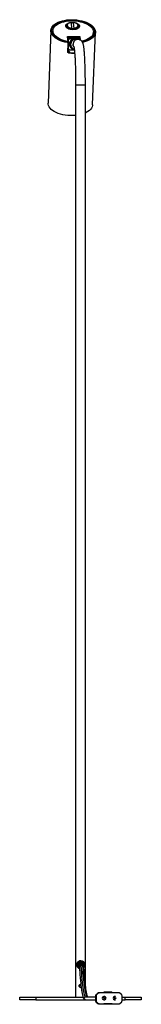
# Model space of a CAD drawing. Header units: millimetres. Extents: x 435 to 950, y 177 to 607.
# Tile 1 of 5: x 435 to 465, y 177 to 419. Entities that reach past the tile are written whole.
import ezdxf

# ---------------------------------------------------------------- set-up
doc = ezdxf.new("R2010")
doc.units = ezdxf.units.MM

msp = doc.modelspace()

# ---------------------------------------------------------------- linework, layer by layer
at = {"color": 7, "linetype": 'Continuous', "lineweight": 25}
for p, q in [((446.94, 417.69), (446.95, 417.61)), ((447.04, 417.58), (446.97, 417.48)), ((447.11, 417.98), (447.01, 417.46)), ((448.37, 417.12), (448.25, 418.53)), ((448.73, 418.53), (448.85, 417.12)), ((449.97, 417.91), (449.98, 417.86)), ((450.05, 417.34), (450, 417.87)), ((443.18, 416.61), (442.5, 398.74)), ((443.67, 416.11), (443.45, 416.11)), ((443.68, 416.59), (443.67, 416.25)), ((443.76, 415.51), (443.84, 415.51)), ((447.43, 413.9), (447.31, 415.09)), ((447.41, 415.11), (447.36, 414.94)), ((450.16, 414.94), (447.36, 414.94)), ((447.41, 415.14), (450.2, 415.14)), ((447.41, 415.14), (447.41, 415.11)), ((447.41, 415.11), (450.2, 415.11)), ((450.16, 414.94), (450.2, 415.11)), ((450.2, 415.11), (450.2, 415.14)), ((450.3, 415.02), (450.26, 414.87)), ((450.28, 414.66), (450.26, 414.87)), ((450.31, 415.09), (450.3, 415.02)), ((450.31, 415.09), (450.38, 414.31)), ((453.49, 398.32), (454.17, 416.19)), ((453.6, 415.51), (453.78, 415.51)), ((453.66, 415.87), (453.67, 416.21)), ((453.94, 416.11), (453.67, 416.11)), ((447.26, 413.66), (447.24, 413.77)), ((447.37, 411.33), (447.45, 413.46)), ((447.43, 414.35), (447.39, 414.35)), ((447.43, 413.9), (447.42, 413.64)), ((447.48, 414.24), (447.43, 414.35)), ((447.43, 412.87), (447.43, 412.88)), ((447.45, 413.48), (447.44, 413.59)), ((447.62, 414.62), (447.69, 414.62)), ((447.69, 414.62), (447.85, 414.62)), ((449.08, 414.52), (449.06, 414.52)), ((449.27, 414.52), (449.09, 414.52)), ((449.88, 414.42), (449.27, 414.42)), ((450.28, 414.66), (450.29, 414.79)), ((450.28, 414.66), (450.3, 414.66)), ((450.29, 414.79), (450.34, 414.33)), ((447.4, 412.09), (447.43, 412.09)), ((447.43, 412.09), (447.48, 412.19)), ((447.56, 411.24), (447.57, 411.13)), ((447.69, 411.82), (447.62, 411.82)), ((447.85, 411.82), (447.69, 411.82)), ((447.82, 411.21), (447.83, 411.34)), ((449.3, 403.22), (449.3, 178.42)), ((451.7, 181.5), (451.7, 403.22)), ((450.6, 187.42), (450.59, 187.42)), ((450.6, 187.12), (450.6, 187.32)), ((451, 186.81), (451.01, 186.8)), ((450.47, 186.61), (450.53, 186.61)), ((450.93, 186.61), (450.53, 186.61)), ((450.98, 186.28), (450.58, 186.28)), ((450.58, 181.62), (450.58, 181.62)), ((450.59, 181.54), (450.58, 181.54)), ((456.23, 179.64), (456.22, 179.65)), ((456.22, 179.65), (456.22, 179.53)), ((458.22, 179.65), (456.22, 179.65)), ((458.23, 179.64), (456.23, 179.64)), ((456.25, 179.61), (456.25, 179.62)), ((458.24, 179.62), (456.25, 179.62)), ((458.25, 179.61), (456.25, 179.61)), ((456.27, 179.58), (456.26, 179.58)), ((458.26, 179.58), (456.26, 179.58)), ((458.26, 179.58), (456.27, 179.58)), ((456.28, 179.55), (456.28, 179.53)), ((456.29, 179.55), (456.28, 179.55)), ((458.28, 179.55), (456.28, 179.55)), ((456.29, 179.53), (456.29, 179.55)), ((458.28, 179.55), (456.29, 179.55)), ((458.23, 179.64), (458.22, 179.65)), ((458.23, 179.62), (458.23, 179.64)), ((458.25, 179.61), (458.24, 179.62)), ((458.25, 179.58), (458.25, 179.61)), ((458.26, 179.55), (458.26, 179.58)), ((458.26, 179.58), (458.26, 179.58)), ((458.28, 179.53), (458.28, 179.55)), ((458.28, 179.55), (458.28, 179.55)), ((435.5, 177.82), (435.5, 178.42)), ((435.5, 178.42), (439.5, 178.42)), ((439.5, 177.82), (435.5, 177.82)), ((439.5, 178.42), (439.5, 177.82)), ((439.5, 178.42), (451.15, 178.42)), ((439.5, 177.82), (451.76, 177.82)), ((451.76, 178.52), (454.23, 178.52)), ((451.76, 177.82), (454.23, 177.82)), ((454.36, 178.8), (454.23, 178.8)), ((454.23, 178.8), (454.23, 178.8)), ((454.23, 178.8), (454.23, 177.53)), ((454.23, 177.53), (454.36, 177.53)), ((454.23, 177.53), (454.23, 177.53)), ((454.31, 179.02), (454.74, 179.44)), ((454.31, 179.01), (454.31, 179.02)), ((454.31, 179.02), (454.45, 179.02)), ((454.45, 177.32), (454.31, 177.32)), ((454.31, 177.32), (454.31, 177.32)), ((454.31, 177.32), (454.74, 176.9)), ((454.36, 178.8), (454.36, 177.53)), ((454.87, 179.44), (454.45, 179.02)), ((454.45, 177.32), (454.87, 176.9)), ((454.87, 179.44), (454.74, 179.44)), ((454.74, 179.44), (454.74, 179.44)), ((454.95, 179.53), (454.95, 179.53)), ((454.95, 179.53), (455.09, 179.53)), ((460.03, 179.53), (455.09, 179.53)), ((456.44, 178.57), (456.23, 178.57)), ((456.23, 177.82), (456.44, 177.82)), ((459.11, 178.57), (458.91, 178.57)), ((458.91, 177.82), (459.11, 177.82)), ((460.66, 179.02), (460.24, 179.44)), ((460.24, 176.9), (460.66, 177.32)), ((460.75, 177.53), (460.75, 178.8)), ((460.75, 178.42), (461.5, 178.42)), ((460.75, 177.82), (461.5, 177.82)), ((461.5, 177.82), (461.5, 178.42)), ((461.5, 178.42), (465.5, 178.42)), ((465.5, 177.82), (461.5, 177.82)), ((465.5, 178.42), (465.5, 177.82)), ((454.74, 176.9), (454.87, 176.9)), ((454.74, 176.89), (454.74, 176.9)), ((455.09, 176.81), (454.95, 176.81)), ((454.95, 176.81), (454.95, 176.81)), ((455.09, 176.81), (460.03, 176.81)), ((456.22, 176.68), (456.22, 176.81)), ((456.23, 176.69), (456.22, 176.68)), ((458.22, 176.68), (456.22, 176.68)), ((458.23, 176.69), (456.23, 176.69)), ((456.25, 176.72), (456.25, 176.72)), ((458.25, 176.72), (456.25, 176.72)), ((458.24, 176.72), (456.25, 176.72)), ((456.27, 176.76), (456.26, 176.75)), ((458.26, 176.75), (456.26, 176.75)), ((458.26, 176.76), (456.27, 176.76)), ((456.28, 176.79), (456.28, 176.81)), ((456.29, 176.79), (456.28, 176.79)), ((458.28, 176.79), (456.28, 176.79)), ((456.29, 176.81), (456.29, 176.79)), ((458.28, 176.79), (456.29, 176.79)), ((458.23, 176.69), (458.22, 176.68)), ((458.23, 176.72), (458.23, 176.69)), ((458.25, 176.72), (458.24, 176.72)), ((458.25, 176.75), (458.25, 176.72)), ((458.26, 176.79), (458.26, 176.76)), ((458.26, 176.76), (458.26, 176.75)), ((458.28, 176.81), (458.28, 176.79)), ((458.28, 176.79), (458.28, 176.79))]:
    msp.add_line(p, q, dxfattribs=at)
at = {"color": 8, "linetype": 'Continuous', "lineweight": 25}
for p, q in [((450.24, 414.36), (450.26, 414.88)), ((449.3, 403.22), (451.7, 403.22))]:
    msp.add_line(p, q, dxfattribs=at)
at = {"color": 7, "linetype": 'Continuous', "lineweight": 25, "flags": 128}
for points in [[(447.26, 413.66), (446.67, 413.78), (446.1, 413.93), (445.57, 414.11), (445.08, 414.32), (444.63, 414.56), (444.24, 414.83), (443.9, 415.11), (443.62, 415.41), (443.41, 415.72), (443.27, 416.04), (443.19, 416.37), (443.19, 416.69), (443.25, 417.02), (443.39, 417.33), (443.59, 417.63), (443.85, 417.92), (444.18, 418.19), (444.57, 418.43), (445.01, 418.65), (445.49, 418.84), (446.02, 419), (446.58, 419.13), (447.17, 419.22), (447.77, 419.27), (448.39, 419.29), (449.01, 419.27), (449.63, 419.22), (450.23, 419.13), (450.82, 419), (451.38, 418.84), (451.9, 418.65), (452.38, 418.43), (452.82, 418.19), (453.2, 417.92), (453.52, 417.63), (453.78, 417.33), (453.98, 417.02), (454.11, 416.69), (454.17, 416.37), (454.16, 416.04), (454.08, 415.72), (453.93, 415.41), (453.71, 415.11), (453.43, 414.83), (453.09, 414.56), (452.69, 414.32), (452.24, 414.11), (451.75, 413.93), (451.22, 413.78), (451.01, 413.73)], [(447.24, 413.77), (446.66, 413.89), (446.1, 414.05), (445.57, 414.24), (445.09, 414.46), (444.66, 414.7), (444.29, 414.97), (443.97, 415.26), (443.72, 415.57), (443.53, 415.88), (443.42, 416.21), (443.38, 416.53), (443.41, 416.86), (443.52, 417.17), (443.69, 417.48), (443.94, 417.77), (444.25, 418.05), (444.62, 418.3), (445.04, 418.53), (445.52, 418.72), (446.04, 418.89), (446.59, 419.02), (447.18, 419.11), (447.78, 419.17), (448.4, 419.19), (449.02, 419.17), (449.64, 419.11), (450.24, 419.02), (450.82, 418.89), (451.37, 418.72), (451.89, 418.53), (452.36, 418.3), (452.78, 418.05), (453.14, 417.77), (453.45, 417.48), (453.68, 417.17), (453.85, 416.86), (453.95, 416.53), (453.97, 416.21), (453.93, 415.88), (453.81, 415.57), (453.62, 415.26), (453.36, 414.97), (453.03, 414.7), (452.65, 414.46), (452.21, 414.24), (451.73, 414.05), (451.2, 413.89), (450.93, 413.83)], [(447.43, 413.9), (446.86, 414.01), (446.31, 414.16), (445.8, 414.34), (445.33, 414.55), (444.9, 414.79), (444.54, 415.05), (444.23, 415.33), (443.99, 415.63), (443.81, 415.93), (443.71, 416.25), (443.68, 416.57), (443.72, 416.88), (443.84, 417.19), (444.02, 417.48), (444.27, 417.76), (444.59, 418.02), (444.97, 418.26), (445.4, 418.47), (445.87, 418.65), (446.39, 418.8), (446.94, 418.91), (447.52, 418.99), (448.11, 419.02), (448.72, 419.02), (449.32, 418.99), (449.91, 418.91), (450.48, 418.8), (451.03, 418.65), (451.55, 418.47), (452.02, 418.26), (452.44, 418.02), (452.81, 417.76), (453.12, 417.48), (453.36, 417.19), (453.54, 416.88), (453.64, 416.57), (453.67, 416.25), (453.63, 415.93), (453.52, 415.63), (453.34, 415.33), (453.09, 415.05), (452.77, 414.79), (452.4, 414.55), (451.97, 414.34), (451.49, 414.16), (450.98, 414.01), (450.83, 413.98)], [(448.64, 416.82), (448.28, 416.84), (447.94, 416.9), (447.62, 416.99), (447.35, 417.12), (447.12, 417.27), (446.96, 417.44), (446.87, 417.62), (446.85, 417.81), (446.91, 417.99), (447.03, 418.16), (447.23, 418.31), (447.48, 418.44), (447.77, 418.53), (448.11, 418.59), (448.46, 418.61), (448.81, 418.59), (449.15, 418.53), (449.47, 418.44), (449.75, 418.31), (449.97, 418.16), (450.13, 417.99), (450.22, 417.81), (450.24, 417.62), (450.19, 417.44), (450.06, 417.27), (449.87, 417.12), (449.62, 416.99), (449.32, 416.9), (448.99, 416.84), (448.64, 416.82)], [(448.23, 418.55), (448.23, 418.55), (448.24, 418.54), (448.24, 418.54), (448.25, 418.53)], [(450.09, 417.36), (450.07, 417.42), (450.04, 417.47)], [(450.14, 417.57), (450.14, 417.59), (450.14, 417.63)], [(447.31, 415.09), (447.31, 415.1), (447.32, 415.11), (447.33, 415.12), (447.34, 415.13), (447.35, 415.14), (447.37, 415.14), (447.39, 415.14), (447.41, 415.14)], [(450.2, 415.14), (450.22, 415.14), (450.24, 415.14), (450.26, 415.14), (450.27, 415.13), (450.29, 415.12), (450.3, 415.11), (450.3, 415.1), (450.31, 415.09)], [(447.71, 411.22), (447.72, 411.22), (447.79, 411.27), (447.83, 411.32), (447.82, 411.39)], [(449.3, 395.69), (449.22, 395.69), (448.6, 395.65), (447.97, 395.65), (447.35, 395.69), (446.73, 395.76), (446.13, 395.87), (445.55, 396.02), (445, 396.19), (444.5, 396.4), (444.04, 396.64), (443.63, 396.9), (443.28, 397.18), (442.99, 397.48), (442.76, 397.8), (442.6, 398.12), (442.52, 398.45), (442.5, 398.74)], [(453.49, 398.32), (453.47, 398.12), (453.38, 397.8), (453.22, 397.48), (452.99, 397.18), (452.69, 396.9), (452.34, 396.64), (451.92, 396.4), (451.7, 396.3)], [(450.58, 186.28), (450.65, 185.32), (450.71, 184.42), (450.78, 183.58), (450.85, 182.79), (450.93, 182.07), (451.01, 181.4), (451.08, 180.81), (451.16, 180.28), (451.25, 179.81), (451.33, 179.42), (451.41, 179.1), (451.5, 178.84), (451.59, 178.66), (451.67, 178.55), (451.76, 178.52)], [(450.98, 186.28), (451.05, 185.32), (451.11, 184.42), (451.18, 183.58), (451.25, 182.79), (451.33, 182.07), (451.4, 181.4), (451.48, 180.81), (451.56, 180.28), (451.65, 179.81), (451.73, 179.42), (451.81, 179.1), (451.9, 178.84), (451.99, 178.66), (452.07, 178.55), (452.16, 178.52)], [(450.68, 180.83), (450.65, 180.82), (450.61, 180.82)], [(456.25, 179.62), (456.24, 179.59), (456.24, 179.57), (456.24, 179.56), (456.24, 179.56), (456.24, 179.57), (456.23, 179.58), (456.23, 179.61), (456.23, 179.64)], [(456.27, 179.53), (456.27, 179.55), (456.27, 179.58)], [(456.25, 176.72), (456.24, 176.75), (456.24, 176.77), (456.24, 176.78), (456.24, 176.78), (456.24, 176.77), (456.23, 176.75), (456.23, 176.72), (456.23, 176.69)], [(456.27, 176.81), (456.27, 176.79), (456.27, 176.76)]]:
    msp.add_lwpolyline(points, dxfattribs=at)
at = {"color": 8, "linetype": 'Continuous', "lineweight": 25, "flags": 128}
for points in [[(448.83, 412.65), (448.72, 412.92), (448.68, 413.22)], [(450.58, 186.28), (450.45, 186.26), (450.33, 186.21), (450.25, 186.13), (450.22, 186.03), (450.22, 186.01)]]:
    msp.add_lwpolyline(points, dxfattribs=at)
at = {"color": 7, "linetype": 'Continuous', "lineweight": 25}
for centre in [(456.46, 178.2), (459.13, 178.2)]:
    msp.add_circle(centre, 0.0759, dxfattribs=at)
at = {"color": 8, "linetype": 'Continuous', "lineweight": 25}
for centre, radius, start, end in [((447.47, 417.66), 0.527, 135.3742, 176.1832), ((449.54, 417.54), 0.603, 7.9808, 43.3213), ((449.88, 413.22), 1.2, 89.8158, 180.0703), ((448.88, 413.22), 1.73, 42.9587, 53.6906), ((452.08, 186.92), 1.65, 177.4971, 190.7706), ((451.98, 186.87), 1.14, 175.6822, 193.2287), ((450.47, 186.26), 0.35, 90.1137, 225.5243), ((450.53, 186.26), 0.35, 90.0845, 198.2241), ((451.02, 185.98), 0.3, 13.1665, 98.1549), ((456.44, 178.2), 0.376, 90.088, 269.912)]:
    msp.add_arc(centre, radius, start, end, dxfattribs=at)
at = {"color": 7, "linetype": 'Continuous', "lineweight": 25}
for centre, radius, start, end in [((445.31, 416.24), 1.64, 179.3573, 220.8142), ((449.69, 416.75), 1.37, 164.2228, 169.5867), ((448.42, 416.94), 0.469, 6.5122, 22.393), ((452, 415.99), 1.67, 315.2077, 355.9004), ((448.75, 413.22), 1.8, 128.9966, 138.6602), ((448.83, 413.22), 1.8, 128.9971, 141.1122), ((444.96, 413.23), 2.5, 351.7505, 4.886), ((448.88, 413.22), 1.73, 126.311, 143.7984), ((449.06, 413.22), 1.3, 90.0827, 266.0637), ((449.06, 413.22), 1.3, 133.1954, 266.2492), ((449.09, 413.22), 1.3, 133.1964, 265.2645), ((449.09, 413.22), 1.3, 133.1966, 264.991), ((449.27, 413.22), 1.3, 133.2046, 256.5546), ((449.27, 413.22), 1.2, 90.0392, 180.0701), ((449.27, 413.22), 1.2, 179.9572, 254.7731), ((449.06, 413.22), 1.3, 90.0063, 133.2334), ((449.08, 413.22), 1.3, 90.0063, 133.2334), ((449.09, 413.22), 1.3, 90.0063, 133.2334), ((449.27, 413.22), 1.3, 67.3451, 133.2383), ((447.51, 411.09), 0.425, 44.4575, 108.7526), ((448.75, 413.22), 1.8, 221.0473, 231.0031), ((448.83, 413.22), 1.8, 218.8878, 231.0029), ((448.88, 413.22), 1.73, 216.2016, 233.689), ((448.86, 421.21), 10.06, 262.5447, 271.1029), ((448.87, 421.49), 10.44, 262.8225, 271.0541), ((450.2, 187.34), 0.41, 356.5177, 10.5552), ((450.19, 187.09), 0.411, 349.4615, 3.4676), ((449.77, 186.32), 0.819, 356.9653, 20.2772), ((450.16, 186.32), 0.819, 356.9653, 20.2772), ((456.73, 179.61), 0.476, 179.464, 189.4874), ((455.94, 179.59), 0.322, 349.4153, 359.4016), ((451.76, 178.17), 0.35, 90.088, 269.912), ((454.66, 178.8), 0.3, 135.0679, 180.0094), ((454.66, 177.53), 0.3, 179.9906, 224.9321), ((455.09, 179.23), 0.299, 90.0095, 135.0679), ((456.23, 178.2), 0.376, 90.0734, 269.9266), ((456.44, 178.2), 0.376, 359.9454, 89.9453), ((456.44, 178.2), 0.376, 270.0547, 0.0546), ((458.91, 178.2), 0.376, 90.0547, 180.0546), ((458.91, 178.2), 0.376, 179.9454, 269.9453), ((459.11, 178.2), 0.376, 90.0547, 180.0546), ((459.11, 178.2), 0.376, 179.9454, 269.9453), ((460.03, 179.23), 0.299, 44.9321, 89.9905), ((460.45, 178.8), 0.3, 359.9906, 44.9321), ((460.45, 177.53), 0.3, 315.0679, 0.0094), ((455.09, 177.11), 0.299, 224.9321, 269.9905), ((456.73, 176.73), 0.476, 170.5126, 180.536), ((455.94, 176.75), 0.322, 0.5984, 10.5847), ((460.03, 177.11), 0.299, 270.0095, 315.0679)]:
    msp.add_arc(centre, radius, start, end, dxfattribs=at)
for centre, major_axis, ratio, start_param, end_param in [((448.58, 417.8), (1.36, -0.25), 0.509523, 1.911292, 4.646695), ((448.52, 417.8), (1.37, 0.15), 0.522831, 4.905445, 7.640847), ((447.41, 415.02), (0.0991, -0.0146), 0.873395, 1.738039, 3.046881), ((447.37, 414.87), (0.0997, -0.012), 0.734822, 1.733508, 2.08073), ((450.16, 414.87), (0.0997, -0.012), 0.734822, 0.162712, 1.733508), ((450.2, 415.02), (0.0991, -0.0146), 0.873395, 0.167242, 1.738039), ((450.65, 186.42), (0, 0.6), 0.767738, 5.426357, 5.637053)]:
    msp.add_ellipse(centre, major_axis=major_axis, ratio=ratio, start_param=start_param, end_param=end_param, dxfattribs=at)
for points, knots in [([(448.63, 416.84), (448.58, 416.84), (448.42, 416.84), (448.15, 416.87), (447.85, 416.93), (447.57, 417.03), (447.34, 417.14), (447.16, 417.27), (447.03, 417.42), (446.96, 417.54), (446.96, 417.6), (446.95, 417.62)], [0, 0, 0, 0, 0.0658187, 0.1919292, 0.3180249, 0.443743, 0.5688679, 0.6932489, 0.8170917, 0.9412609, 1, 1, 1, 1]), ([(448.23, 418.55), (448.18, 418.55), (448.03, 418.54), (447.8, 418.51), (447.55, 418.44), (447.35, 418.33), (447.21, 418.2), (447.13, 418.08), (447.12, 418), (447.12, 417.98)], [0, 0, 0, 0, 0.090943, 0.264367, 0.438749, 0.614229, 0.789565, 0.941767, 1, 1, 1, 1]), ([(448.73, 418.53), (448.61, 418.53), (448.45, 418.53), (448.29, 418.53), (448.25, 418.53)], [0, 0, 0, 0, 0.715817, 1, 1, 1, 1]), ([(450.13, 417.62), (450.14, 417.6), (450.15, 417.54), (450.12, 417.43), (450.03, 417.29), (449.89, 417.16), (449.68, 417.04), (449.44, 416.95), (449.16, 416.88), (448.88, 416.84), (448.71, 416.84), (448.63, 416.84)], [0, 0, 0, 0, 0.038025, 0.171241, 0.290568, 0.417471, 0.541645, 0.665456, 0.789592, 0.91419, 1, 1, 1, 1]), ([(449.98, 417.92), (449.97, 417.96), (449.95, 418.06), (449.85, 418.19), (449.69, 418.32), (449.48, 418.42), (449.22, 418.5), (448.97, 418.54), (448.81, 418.54), (448.74, 418.54)], [0, 0, 0, 0, 0.102983, 0.252784, 0.407675, 0.568611, 0.732143, 0.895758, 1, 1, 1, 1]), ([(448.89, 416.99), (448.84, 416.98), (448.66, 416.95), (448.47, 416.98), (448.34, 417)], [0, 0, 0, 0, 0.283914, 1, 1, 1, 1]), ([(448.37, 417.12), (448.49, 417.1), (448.65, 417.08), (448.81, 417.11), (448.85, 417.12)], [0, 0, 0, 0, 0.7158171, 1, 1, 1, 1]), ([(447.24, 413.77), (447.27, 413.76), (447.32, 413.75), (447.38, 413.71), (447.42, 413.66), (447.44, 413.61), (447.44, 413.59), (447.44, 413.59)], [0, 0, 0, 0, 0.246723, 0.493725, 0.732846, 0.960842, 1, 1, 1, 1]), ([(447.45, 413.46), (447.45, 413.47), (447.45, 413.51), (447.42, 413.57), (447.37, 413.61), (447.31, 413.64), (447.27, 413.65), (447.26, 413.66)], [0, 0, 0, 0, 0.2036816, 0.4072558, 0.6138972, 0.8280731, 1, 1, 1, 1]), ([(447.48, 412.19), (447.49, 412.23), (447.51, 412.33), (447.55, 412.5), (447.59, 412.73), (447.61, 412.95), (447.62, 413.09), (447.62, 413.18), (447.62, 413.23), (447.62, 413.29), (447.62, 413.36), (447.61, 413.49), (447.6, 413.62), (447.58, 413.76), (447.55, 413.93), (447.52, 414.09), (447.49, 414.2), (447.48, 414.24)], [0, 0, 0, 0, 0.085734, 0.236377, 0.386369, 0.454032, 0.478263, 0.492004, 0.505794, 0.51045, 0.527503, 0.549922, 0.608225, 0.666557, 0.753624, 0.884706, 1, 1, 1, 1]), ([(447.85, 414.62), (447.91, 414.62), (448.04, 414.62), (448.24, 414.62), (448.43, 414.62), (448.6, 414.62), (448.74, 414.62), (448.87, 414.62), (448.94, 414.62), (449, 414.62), (449.06, 414.62), (449.14, 414.62), (449.28, 414.62), (449.47, 414.62), (449.66, 414.62), (449.8, 414.62), (449.87, 414.62), (449.9, 414.62)], [0, 0, 0, 0, 0.115294, 0.246376, 0.333443, 0.391775, 0.450078, 0.472497, 0.48955, 0.494206, 0.507996, 0.521737, 0.545968, 0.613631, 0.763623, 0.914266, 1, 1, 1, 1]), ([(448.86, 412.67), (448.86, 412.67), (448.86, 412.67), (448.87, 412.63), (448.89, 412.54), (448.92, 412.38), (448.95, 412.15), (448.99, 411.86), (449.02, 411.5), (449.06, 411.07), (449.1, 410.6), (449.13, 410.06), (449.16, 409.49), (449.19, 408.86), (449.22, 408.21), (449.24, 407.51), (449.26, 406.79), (449.28, 406.05), (449.29, 405.28), (449.3, 404.5), (449.3, 403.81), (449.3, 403.38), (449.3, 403.22)], [0, 0, 0, 0, 0.01127, 0.043734, 0.082043, 0.125879, 0.174218, 0.225785, 0.279485, 0.334541, 0.390458, 0.446933, 0.503777, 0.560873, 0.618145, 0.675542, 0.733029, 0.790582, 0.848182, 0.905815, 0.96347, 1, 1, 1, 1]), ([(451.7, 403.22), (451.7, 403.36), (451.7, 403.77), (451.7, 404.44), (451.69, 405.23), (451.68, 406.01), (451.66, 406.77), (451.64, 407.51), (451.62, 408.23), (451.59, 408.91), (451.56, 409.56), (451.53, 410.17), (451.49, 410.74), (451.45, 411.27), (451.41, 411.75), (451.37, 412.19), (451.32, 412.58), (451.26, 412.94), (451.2, 413.21), (451.13, 413.44), (451.07, 413.61), (450.99, 413.77), (450.89, 413.92), (450.75, 414.08), (450.57, 414.22), (450.34, 414.34), (450.11, 414.41), (449.95, 414.41), (449.88, 414.42)], [0, 0, 0, 0, 0.025302, 0.073412, 0.121536, 0.169672, 0.217827, 0.266011, 0.314235, 0.362514, 0.410868, 0.459326, 0.507929, 0.556743, 0.605876, 0.655513, 0.706018, 0.758189, 0.814242, 0.8485, 0.876647, 0.897187, 0.915724, 0.933312, 0.950779, 0.96837, 0.986096, 1, 1, 1, 1]), ([(450.22, 414.36), (450.22, 414.36), (450.15, 414.45), (450.04, 414.56), (449.92, 414.65), (449.89, 414.67)], [0, 0, 0, 0, 0.024545, 0.769044, 1, 1, 1, 1]), ([(447.37, 411.37), (447.38, 411.36), (447.4, 411.32), (447.44, 411.28), (447.5, 411.25), (447.54, 411.24), (447.56, 411.24)], [0, 0, 0, 0, 0.229718, 0.501574, 0.783738, 1, 1, 1, 1]), ([(447.57, 411.13), (447.54, 411.14), (447.5, 411.15), (447.44, 411.18), (447.39, 411.24), (447.37, 411.29), (447.37, 411.32), (447.37, 411.33)], [0, 0, 0, 0, 0.223363, 0.446786, 0.66793, 0.882137, 1, 1, 1, 1]), ([(448.99, 411.82), (448.99, 411.82), (448.98, 411.82), (448.94, 411.82), (448.87, 411.82), (448.74, 411.82), (448.6, 411.82), (448.43, 411.82), (448.24, 411.82), (448.04, 411.82), (447.91, 411.82), (447.85, 411.82)], [0, 0, 0, 0, 0.000901, 0.010313, 0.044787, 0.090111, 0.207977, 0.325902, 0.501919, 0.766918, 1, 1, 1, 1]), ([(450.59, 187.42), (450.49, 187.41), (450.34, 187.4), (450.08, 187.29), (449.86, 187.14), (449.68, 186.9), (449.58, 186.64), (449.56, 186.37), (449.62, 186.07), (449.77, 185.8), (450, 185.59), (450.17, 185.51), (450.25, 185.48)], [0, 0, 0, 0, 0.1054832, 0.155814, 0.2851603, 0.3929141, 0.4829052, 0.5765065, 0.6697688, 0.7991248, 0.9115216, 1, 1, 1, 1]), ([(450.6, 187.02), (450.56, 187.02), (450.45, 187.01), (450.28, 186.94), (450.13, 186.81), (450.03, 186.65), (449.98, 186.46), (450, 186.26), (450.08, 186.08), (450.18, 185.99), (450.22, 185.95)], [0, 0, 0, 0, 0.079455, 0.220559, 0.358617, 0.48467, 0.607254, 0.741059, 0.882993, 1, 1, 1, 1]), ([(450.58, 187.01), (450.59, 187.01), (450.66, 187.02), (450.72, 187), (450.78, 186.98)], [0, 0, 0, 0, 0.179262, 1, 1, 1, 1]), ([(450.6, 187.42), (450.71, 187.41), (450.94, 187.38), (451.23, 187.21), (451.43, 186.97), (451.55, 186.7), (451.59, 186.42), (451.55, 186.11), (451.45, 185.88), (451.35, 185.78), (451.33, 185.77)], [0, 0, 0, 0, 0.142783, 0.299477, 0.440913, 0.563632, 0.686889, 0.810019, 0.966122, 1, 1, 1, 1]), ([(451.17, 186.51), (451.17, 186.53), (451.17, 186.62), (451.09, 186.76), (450.96, 186.91), (450.79, 187), (450.66, 187.01), (450.6, 187.02)], [0, 0, 0, 0, 0.068703, 0.316674, 0.552579, 0.776616, 1, 1, 1, 1]), ([(450.78, 186.98), (450.8, 186.97), (450.85, 186.96), (450.9, 186.92), (450.92, 186.9), (450.93, 186.9), (450.93, 186.9)], [0, 0, 0, 0, 0.3118578, 0.6230956, 0.9461021, 1, 1, 1, 1]), ([(450.07, 186.7), (450.07, 186.64), (450.08, 186.51), (450.09, 186.34), (450.1, 186.24), (450.13, 186.14), (450.17, 186.06), (450.21, 186.02), (450.22, 186.01)], [0, 0, 0, 0, 0.212497, 0.446787, 0.697815, 0.841567, 0.937031, 1, 1, 1, 1]), ([(450.2, 186.15), (450.2, 186.15), (450.21, 186.15), (450.21, 186.11), (450.22, 186.05), (450.22, 186.01)], [0, 0, 0, 0, 0.1828628, 0.5040997, 1, 1, 1, 1]), ([(450.22, 186.01), (450.23, 185.85), (450.26, 185.38), (450.31, 184.64), (450.37, 183.81), (450.44, 183.03), (450.51, 182.3), (450.58, 181.62), (450.65, 181), (450.73, 180.43), (450.81, 179.92), (450.88, 179.46), (450.97, 179.06), (451.05, 178.72), (451.14, 178.43), (451.24, 178.2), (451.34, 178.04), (451.45, 177.93), (451.58, 177.84), (451.7, 177.82), (451.76, 177.82)], [0, 0, 0, 0, 0.032413, 0.094089, 0.155788, 0.217515, 0.279281, 0.341099, 0.402986, 0.464972, 0.527102, 0.58945, 0.652147, 0.715438, 0.779836, 0.846537, 0.900192, 0.936048, 0.96761, 1, 1, 1, 1]), ([(451.32, 186.05), (451.31, 186.08), (451.31, 186.17), (451.3, 186.26), (451.28, 186.35), (451.24, 186.44), (451.17, 186.52), (451.08, 186.58), (450.99, 186.61), (450.94, 186.61), (450.93, 186.61)], [0, 0, 0, 0, 0.122211, 0.375256, 0.534958, 0.626678, 0.72999, 0.848136, 0.976521, 1, 1, 1, 1]), ([(452.27, 178.52), (452.26, 178.55), (452.23, 178.61), (452.17, 178.78), (452.1, 179.01), (452.03, 179.31), (451.96, 179.68), (451.88, 180.11), (451.81, 180.6), (451.74, 181.16), (451.67, 181.77), (451.6, 182.44), (451.53, 183.16), (451.47, 183.94), (451.4, 184.77), (451.35, 185.48), (451.32, 185.92), (451.32, 186.05)], [0, 0, 0, 0, 0.054366, 0.115124, 0.180376, 0.248525, 0.318416, 0.389341, 0.460891, 0.53283, 0.605022, 0.677384, 0.749863, 0.822427, 0.895051, 0.967721, 1, 1, 1, 1]), ([(450.58, 180.82), (450.54, 180.82), (450.47, 180.82), (450.36, 180.88), (450.26, 180.96), (450.2, 181.07), (450.17, 181.19), (450.18, 181.32), (450.23, 181.44), (450.32, 181.53), (450.43, 181.6), (450.52, 181.62), (450.57, 181.62), (450.57, 181.61)], [0, 0, 0, 0, 0.08118, 0.181733, 0.27975, 0.381849, 0.483591, 0.581357, 0.682482, 0.784905, 0.883587, 0.983248, 1, 1, 1, 1]), ([(450.57, 180.82), (450.54, 180.82), (450.46, 180.82), (450.35, 180.88), (450.25, 180.96), (450.19, 181.07), (450.16, 181.19), (450.17, 181.32), (450.22, 181.44), (450.31, 181.53), (450.42, 181.6), (450.51, 181.62), (450.56, 181.62), (450.56, 181.61)], [0, 0, 0, 0, 0.08118, 0.181733, 0.27975, 0.381849, 0.483591, 0.581357, 0.682482, 0.784905, 0.883587, 0.983248, 1, 1, 1, 1]), ([(450.61, 180.82), (450.57, 180.82), (450.48, 180.82), (450.37, 180.88), (450.27, 180.96), (450.21, 181.07), (450.18, 181.19), (450.19, 181.32), (450.24, 181.44), (450.33, 181.53), (450.44, 181.6), (450.53, 181.62), (450.57, 181.62), (450.58, 181.61)], [0, 0, 0, 0, 0.095383, 0.194382, 0.290884, 0.391405, 0.491574, 0.587828, 0.68739, 0.78823, 0.885386, 0.983507, 1, 1, 1, 1]), ([(450.68, 180.83), (450.65, 180.83), (450.58, 180.81), (450.47, 180.83), (450.36, 180.88), (450.26, 180.97), (450.2, 181.08), (450.18, 181.21), (450.19, 181.33), (450.25, 181.45), (450.34, 181.54), (450.45, 181.6), (450.53, 181.62), (450.58, 181.62), (450.58, 181.62)], [0, 0, 0, 0, 0.057679, 0.153194, 0.246414, 0.337941, 0.433173, 0.52763, 0.61861, 0.713071, 0.808301, 0.899824, 0.993049, 1, 1, 1, 1]), ([(450.28, 181.33), (450.27, 181.3), (450.25, 181.23), (450.25, 181.12), (450.28, 181.01), (450.36, 180.92), (450.46, 180.85), (450.55, 180.82), (450.6, 180.82), (450.61, 180.82)], [0, 0, 0, 0, 0.13913, 0.290328, 0.455519, 0.620672, 0.786129, 0.970606, 1, 1, 1, 1]), ([(450.28, 181.33), (450.29, 181.34), (450.31, 181.39), (450.35, 181.45), (450.43, 181.5), (450.51, 181.54), (450.56, 181.54), (450.58, 181.54)], [0, 0, 0, 0, 0.128162, 0.362654, 0.592721, 0.815639, 1, 1, 1, 1]), ([(450.59, 181.54), (450.56, 181.54), (450.5, 181.54), (450.41, 181.5), (450.33, 181.42), (450.3, 181.36), (450.28, 181.33)], [0, 0, 0, 0, 0.184318, 0.45992, 0.735522, 1, 1, 1, 1]), ([(454.31, 179.01), (454.31, 179.01), (454.28, 178.98), (454.24, 178.91), (454.23, 178.84), (454.23, 178.8)], [0, 0, 0, 0, 0.081875, 0.513405, 1, 1, 1, 1]), ([(454.23, 177.53), (454.23, 177.52), (454.23, 177.48), (454.25, 177.4), (454.29, 177.35), (454.31, 177.32)], [0, 0, 0, 0, 0.133768, 0.566878, 1, 1, 1, 1]), ([(454.95, 179.53), (454.94, 179.53), (454.89, 179.53), (454.82, 179.5), (454.77, 179.46), (454.74, 179.44)], [0, 0, 0, 0, 0.136987, 0.568486, 1, 1, 1, 1]), ([(454.95, 176.81), (454.94, 176.81), (454.91, 176.81), (454.83, 176.82), (454.77, 176.87), (454.74, 176.89)], [0, 0, 0, 0, 0.068779, 0.501415, 1, 1, 1, 1])]:
    msp.add_open_spline(points, degree=3, knots=knots, dxfattribs=at)
at = {"color": 8, "linetype": 'Continuous', "lineweight": 25}
for points, knots in [([(448.34, 417), (448.27, 417.01), (448.05, 417.06), (447.69, 417.2), (447.33, 417.44), (447.14, 417.7), (447.07, 417.89), (447.11, 417.97), (447.11, 417.97)], [0, 0, 0, 0, 0.090596, 0.315758, 0.540835, 0.764496, 0.986845, 1, 1, 1, 1]), ([(449.98, 417.86), (449.99, 417.83), (450.02, 417.72), (449.9, 417.5), (449.63, 417.26), (449.27, 417.09), (449, 417.02), (448.89, 416.99)], [0, 0, 0, 0, 0.093179, 0.335542, 0.578244, 0.822162, 1, 1, 1, 1]), ([(450.25, 185.48), (450.15, 185.53), (449.95, 185.62), (449.74, 185.86), (449.61, 186.13), (449.57, 186.42), (449.62, 186.73), (449.77, 187.02), (450.01, 187.24), (450.29, 187.39), (450.5, 187.41), (450.6, 187.42)], [0, 0, 0, 0, 0.120448, 0.236346, 0.336908, 0.43791, 0.538808, 0.666726, 0.782483, 0.890873, 1, 1, 1, 1]), ([(450.6, 187.32), (450.51, 187.31), (450.31, 187.29), (450.04, 187.16), (449.81, 186.96), (449.67, 186.7), (449.62, 186.42), (449.66, 186.16), (449.78, 185.92), (449.98, 185.71), (450.16, 185.63), (450.25, 185.59)], [0, 0, 0, 0, 0.113099, 0.224826, 0.342726, 0.47032, 0.569076, 0.667925, 0.767967, 0.885522, 1, 1, 1, 1]), ([(450.23, 185.82), (450.21, 185.83), (450.11, 185.87), (449.98, 186.01), (449.86, 186.23), (449.84, 186.47), (449.9, 186.69), (450.02, 186.88), (450.21, 187.03), (450.42, 187.11), (450.56, 187.11), (450.6, 187.12)], [0, 0, 0, 0, 0.040742, 0.168222, 0.300115, 0.423586, 0.536891, 0.654468, 0.785459, 0.922191, 1, 1, 1, 1]), ([(451.33, 185.85), (451.34, 185.86), (451.43, 185.94), (451.51, 186.14), (451.55, 186.42), (451.52, 186.68), (451.4, 186.92), (451.21, 187.13), (450.93, 187.29), (450.71, 187.31), (450.6, 187.32)], [0, 0, 0, 0, 0.020002, 0.177052, 0.298605, 0.420274, 0.54341, 0.688102, 0.850767, 1, 1, 1, 1]), ([(450.6, 187.12), (450.68, 187.11), (450.84, 187.1), (451.05, 186.99), (451.22, 186.82), (451.32, 186.61), (451.35, 186.39), (451.31, 186.27), (451.3, 186.22)], [0, 0, 0, 0, 0.175832, 0.349526, 0.528807, 0.714294, 0.887938, 1, 1, 1, 1])]:
    msp.add_open_spline(points, degree=3, knots=knots, dxfattribs=at)

doc.saveas('drawing.dxf')
